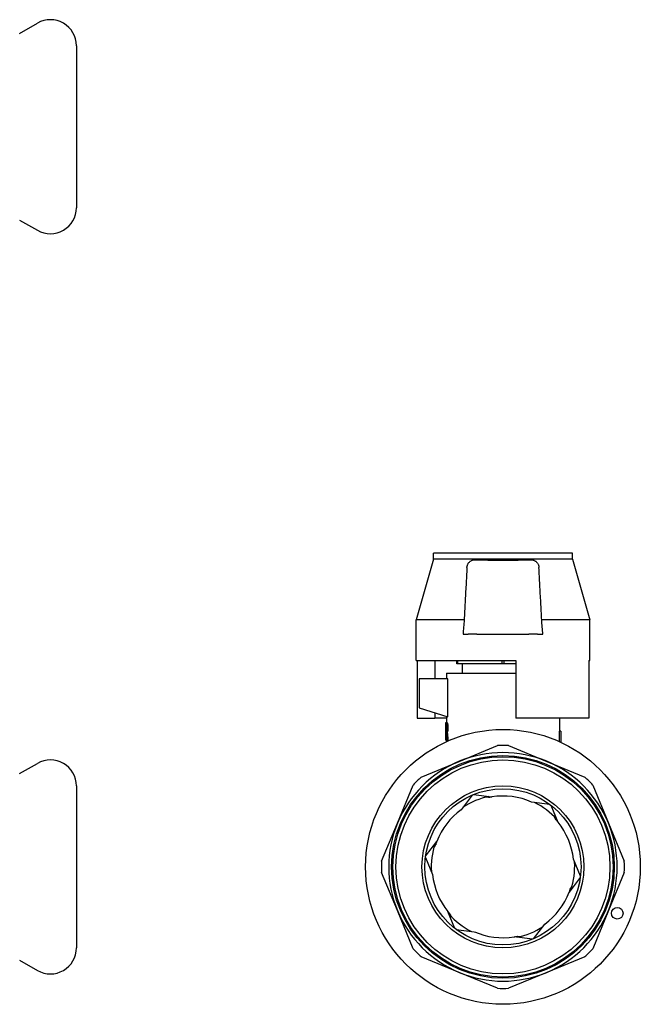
# Model space of a CAD drawing. Header units: millimetres. Extents: x 70 to 3755, y 51 to 363.
# Tile 5 of 5: x 383 to 491, y 188 to 358. Entities that reach past the tile are written whole.
import ezdxf

# ---------------------------------------------------------------- set-up
doc = ezdxf.new("R2010")
doc.units = ezdxf.units.MM
doc.layers.add('DETAIL', color=2, linetype='Continuous')

msp = doc.modelspace()

# ---------------------------------------------------------------- linework, layer by layer
at = {"layer": 'DETAIL'}
for p, q in [((383.48, 355.54), (386.54, 357.3)), ((393.29, 353.41), (393.29, 325.41)), ((383.48, 323.27), (386.54, 321.51)), ((479.04, 265.67), (455.04, 265.67)), ((455.04, 264.67), (455.04, 265.67)), ((479.04, 264.67), (479.04, 265.67)), ((455.04, 264.67), (452.04, 254.17)), ((479.04, 264.67), (455.04, 264.67)), ((479.04, 264.67), (482.04, 254.17)), ((460.33, 254.17), (452.04, 254.17)), ((452.04, 247.17), (452.04, 254.17)), ((482.04, 254.17), (473.75, 254.17)), ((482.04, 247.17), (482.04, 254.17)), ((460.14, 251.67), (461.04, 251.67)), ((462.53, 251.67), (461.04, 251.67)), ((462.53, 251.67), (471.54, 251.67)), ((473.04, 251.67), (471.54, 251.67)), ((473.04, 251.67), (473.94, 251.67)), ((452.04, 247.17), (469.24, 247.17)), ((452.2, 247.17), (452.2, 237.17)), ((455.24, 247.17), (455.24, 243.97)), ((459.04, 246.57), (459.04, 247.17)), ((459.19, 247.17), (459.19, 246.57)), ((466.88, 246.57), (466.88, 247.17)), ((467.19, 247.17), (467.19, 246.57)), ((469.24, 247.17), (469.24, 237.17)), ((481.88, 247.17), (481.88, 237.17)), ((481.88, 247.17), (482.04, 247.17)), ((459.19, 246.57), (459.04, 246.57)), ((466.88, 246.57), (459.19, 246.57)), ((460.04, 244.97), (460.04, 246.57)), ((467.19, 246.57), (466.88, 246.57)), ((469.24, 246.57), (467.19, 246.57)), ((452.54, 243.97), (452.54, 238.97)), ((457.53, 243.97), (452.54, 243.97)), ((457.29, 244.97), (469.24, 244.97)), ((457.29, 244.97), (457.29, 243.97)), ((457.53, 237.39), (457.53, 243.97)), ((452.54, 238.97), (457.53, 237.39)), ((452.2, 237.17), (455.24, 237.17)), ((455.24, 238.11), (455.24, 237.17)), ((457.29, 237.17), (455.24, 237.17)), ((457.29, 237.47), (457.29, 236.4)), ((481.88, 237.17), (469.24, 237.17)), ((476.79, 237.17), (476.79, 234.94)), ((457.19, 236.4), (457.26, 236.4)), ((457.19, 233.4), (457.19, 236.4)), ((457.19, 235.32), (457.19, 235.32)), ((457.21, 236.07), (457.21, 235.03)), ((457.21, 236.07), (457.25, 236.07)), ((457.21, 235.03), (457.26, 235.03)), ((457.29, 236.44), (457.23, 236.44)), ((457.26, 236.4), (457.36, 236.4)), ((457.31, 235.96), (457.31, 235.11)), ((457.42, 235.54), (457.52, 235.54)), ((477.04, 234.94), (476.79, 234.94)), ((477.04, 234.94), (477.04, 233.01)), ((457.19, 234.61), (457.19, 234.61)), ((457.19, 233.4), (457.21, 233.4)), ((457.21, 234.69), (457.21, 233.4)), ((457.21, 234.69), (457.26, 234.69)), ((457.21, 233.4), (457.31, 233.4)), ((457.29, 233.36), (457.24, 233.36)), ((457.29, 233.4), (457.29, 233.12)), ((457.31, 234.74), (457.41, 234.74)), ((457.31, 233.91), (457.31, 233.4)), ((457.35, 233.4), (457.44, 233.4)), ((457.44, 233.4), (457.54, 233.4)), ((459.48, 229.71), (466.07, 232.44)), ((468, 232.44), (474.6, 229.71)), ((383.48, 227.6), (386.54, 229.36)), ((452.89, 226.98), (459.48, 229.71)), ((474.6, 229.71), (481.19, 226.98)), ((393.29, 225.47), (393.29, 197.47)), ((448.79, 219.02), (451.52, 225.62)), ((482.55, 225.62), (485.28, 219.02)), ((461.74, 223.88), (459.81, 221.35)), ((461.96, 223.97), (465.11, 223.56)), ((464.54, 223.46), (464.05, 223.5)), ((475.14, 222.26), (471.99, 222.67)), ((475.33, 222.12), (476.55, 219.18)), ((476.18, 219.62), (475.96, 220.07)), ((446.06, 212.43), (448.79, 219.02)), ((485.28, 219.02), (488.02, 212.43)), ((453.67, 213.32), (455.6, 215.85)), ((455.4, 215.3), (455.12, 214.89)), ((453.64, 213.09), (454.86, 210.15)), ((480.44, 209.85), (479.22, 212.78)), ((448.79, 203.91), (446.06, 210.5)), ((480.41, 209.61), (478.48, 207.08)), ((488.02, 210.5), (485.28, 203.91)), ((478.67, 207.63), (478.95, 208.04)), ((451.52, 197.31), (448.79, 203.91)), ((458.74, 200.81), (457.52, 203.75)), ((457.9, 203.31), (458.11, 202.86)), ((485.28, 203.91), (482.55, 197.31)), ((472.34, 199.05), (474.27, 201.58)), ((458.93, 200.67), (462.09, 200.26)), ((472.12, 198.96), (468.96, 199.37)), ((469.53, 199.47), (470.03, 199.43)), ((459.48, 193.22), (452.89, 195.95)), ((481.19, 195.95), (474.6, 193.22)), ((383.48, 195.33), (386.54, 193.57)), ((466.07, 190.49), (459.48, 193.22)), ((474.6, 193.22), (468, 190.49))]:
    msp.add_line(p, q, dxfattribs=at)
at = {"layer": 'DETAIL', "flags": 128}
for points in [[(460.81, 263.22), (460.82, 263.31), (460.83, 263.4), (460.85, 263.5), (460.88, 263.59), (460.91, 263.68), (460.95, 263.77), (461, 263.86), (461.05, 263.94), (461.1, 264.02), (461.16, 264.09), (461.23, 264.16), (461.3, 264.23), (461.38, 264.29), (461.45, 264.34), (461.53, 264.39), (461.62, 264.43), (461.7, 264.47), (461.79, 264.5), (461.88, 264.53), (461.96, 264.55), (462.05, 264.56), (462.14, 264.57), (462.23, 264.57), (462.32, 264.57)], [(462.32, 264.57), (462.51, 264.57), (462.69, 264.56), (462.88, 264.55), (463.07, 264.55), (463.26, 264.54), (463.45, 264.54), (463.65, 264.53), (463.84, 264.53), (464.04, 264.52), (464.23, 264.52), (464.43, 264.51), (464.63, 264.51), (464.83, 264.51), (465.03, 264.5), (465.23, 264.5), (465.43, 264.5), (465.63, 264.49), (465.83, 264.49), (466.03, 264.49), (466.23, 264.49), (466.43, 264.49), (466.64, 264.49), (466.84, 264.49), (467.04, 264.49)], [(467.04, 264.49), (467.24, 264.49), (467.44, 264.49), (467.64, 264.49), (467.84, 264.49), (468.04, 264.49), (468.24, 264.49), (468.45, 264.49), (468.65, 264.5), (468.85, 264.5), (469.05, 264.5), (469.25, 264.51), (469.45, 264.51), (469.64, 264.51), (469.84, 264.52), (470.04, 264.52), (470.23, 264.53), (470.43, 264.53), (470.62, 264.54), (470.81, 264.54), (471, 264.55), (471.19, 264.55), (471.38, 264.56), (471.57, 264.57), (471.75, 264.57)], [(471.75, 264.57), (471.84, 264.57), (471.93, 264.57), (472.02, 264.56), (472.11, 264.55), (472.2, 264.53), (472.29, 264.5), (472.37, 264.47), (472.46, 264.43), (472.54, 264.39), (472.62, 264.34), (472.7, 264.29), (472.77, 264.23), (472.84, 264.16), (472.91, 264.09), (472.97, 264.02), (473.03, 263.94), (473.08, 263.86), (473.12, 263.77), (473.16, 263.68), (473.19, 263.59), (473.22, 263.5), (473.24, 263.41), (473.26, 263.31), (473.26, 263.22)], [(460.81, 263.22), (460.79, 262.84), (460.77, 262.46), (460.75, 262.09), (460.73, 261.71), (460.71, 261.33), (460.69, 260.96), (460.67, 260.58), (460.65, 260.2), (460.63, 259.82), (460.61, 259.45), (460.59, 259.07), (460.57, 258.69), (460.55, 258.32), (460.53, 257.94), (460.51, 257.56), (460.49, 257.19), (460.47, 256.81), (460.45, 256.43), (460.43, 256.05), (460.41, 255.68), (460.39, 255.3), (460.37, 254.92), (460.35, 254.54), (460.33, 254.17)], [(473.75, 254.17), (473.72, 254.54), (473.7, 254.92), (473.68, 255.3), (473.66, 255.68), (473.64, 256.05), (473.62, 256.43), (473.6, 256.81), (473.58, 257.19), (473.56, 257.56), (473.54, 257.94), (473.52, 258.32), (473.5, 258.69), (473.48, 259.07), (473.46, 259.45), (473.44, 259.82), (473.42, 260.2), (473.4, 260.58), (473.38, 260.96), (473.36, 261.33), (473.34, 261.71), (473.32, 262.09), (473.3, 262.46), (473.28, 262.84), (473.26, 263.22)], [(457.19, 236.12), (457.19, 236.09), (457.19, 236.06), (457.19, 236.03), (457.19, 236), (457.19, 235.97), (457.19, 235.94), (457.19, 235.91), (457.19, 235.87), (457.19, 235.84), (457.19, 235.81), (457.19, 235.77), (457.19, 235.74), (457.19, 235.7), (457.19, 235.67), (457.19, 235.64), (457.19, 235.6), (457.19, 235.57), (457.19, 235.53), (457.19, 235.5), (457.19, 235.47), (457.19, 235.44), (457.19, 235.4), (457.19, 235.36), (457.19, 235.32)], [(457.23, 236.44), (457.23, 236.44), (457.23, 236.44), (457.23, 236.44), (457.23, 236.44), (457.23, 236.44), (457.23, 236.44), (457.23, 236.44), (457.23, 236.44), (457.23, 236.44), (457.22, 236.44), (457.22, 236.43), (457.22, 236.43), (457.22, 236.43), (457.22, 236.43), (457.22, 236.43), (457.22, 236.42), (457.22, 236.42), (457.22, 236.42), (457.22, 236.42), (457.22, 236.41), (457.21, 236.41), (457.21, 236.41), (457.21, 236.4), (457.21, 236.4)], [(457.35, 235.54), (457.35, 235.58), (457.35, 235.62), (457.34, 235.66), (457.34, 235.7), (457.34, 235.74), (457.34, 235.77), (457.33, 235.81), (457.33, 235.85), (457.33, 235.88), (457.32, 235.91), (457.32, 235.94), (457.31, 235.96), (457.31, 235.98), (457.3, 236), (457.3, 236.01), (457.29, 236.03), (457.28, 236.04), (457.28, 236.05), (457.27, 236.05), (457.27, 236.06), (457.26, 236.06), (457.26, 236.06), (457.25, 236.07), (457.25, 236.07)], [(457.26, 236.4), (457.27, 236.4), (457.28, 236.39), (457.28, 236.39), (457.29, 236.38), (457.3, 236.37), (457.31, 236.36), (457.32, 236.34), (457.33, 236.32), (457.34, 236.29), (457.35, 236.26), (457.36, 236.23), (457.37, 236.2), (457.38, 236.15), (457.39, 236.11), (457.39, 236.06), (457.4, 236.01), (457.41, 235.95), (457.41, 235.9), (457.41, 235.84), (457.42, 235.78), (457.42, 235.72), (457.42, 235.66), (457.42, 235.6), (457.42, 235.54)], [(457.26, 235.03), (457.27, 235.03), (457.27, 235.03), (457.27, 235.03), (457.28, 235.04), (457.28, 235.05), (457.29, 235.05), (457.3, 235.07), (457.3, 235.08), (457.31, 235.1), (457.31, 235.11), (457.32, 235.13), (457.32, 235.15), (457.32, 235.17), (457.33, 235.2), (457.33, 235.23), (457.34, 235.26), (457.34, 235.29), (457.34, 235.32), (457.34, 235.36), (457.34, 235.39), (457.35, 235.43), (457.35, 235.46), (457.35, 235.49), (457.35, 235.54)], [(457.42, 235.54), (457.42, 235.48), (457.42, 235.44), (457.42, 235.4), (457.42, 235.36), (457.42, 235.31), (457.41, 235.27), (457.41, 235.22), (457.41, 235.18), (457.4, 235.14), (457.4, 235.1), (457.4, 235.06), (457.39, 235.03), (457.38, 235), (457.38, 234.96), (457.37, 234.93), (457.36, 234.9), (457.36, 234.87), (457.35, 234.85), (457.34, 234.83), (457.34, 234.8), (457.33, 234.79), (457.32, 234.77), (457.32, 234.76), (457.31, 234.74)], [(457.36, 236.4), (457.37, 236.4), (457.37, 236.4), (457.38, 236.39), (457.39, 236.38), (457.4, 236.37), (457.41, 236.36), (457.42, 236.34), (457.43, 236.32), (457.44, 236.29), (457.45, 236.26), (457.46, 236.23), (457.47, 236.2), (457.47, 236.15), (457.48, 236.11), (457.49, 236.06), (457.5, 236.01), (457.5, 235.95), (457.51, 235.9), (457.51, 235.84), (457.51, 235.78), (457.52, 235.72), (457.52, 235.66), (457.52, 235.61), (457.52, 235.54)], [(457.52, 235.54), (457.52, 235.48), (457.52, 235.44), (457.52, 235.4), (457.52, 235.36), (457.51, 235.31), (457.51, 235.27), (457.51, 235.22), (457.51, 235.18), (457.5, 235.14), (457.5, 235.1), (457.49, 235.06), (457.49, 235.03), (457.48, 235), (457.48, 234.96), (457.47, 234.93), (457.46, 234.9), (457.46, 234.87), (457.45, 234.85), (457.44, 234.83), (457.44, 234.81), (457.43, 234.79), (457.42, 234.77), (457.42, 234.76), (457.41, 234.74)], [(476.79, 234.94), (476.79, 234.94), (476.79, 234.93), (476.79, 234.92), (476.78, 234.91), (476.78, 234.89), (476.78, 234.86), (476.78, 234.84), (476.77, 234.81), (476.77, 234.77), (476.77, 234.73), (476.77, 234.69), (476.76, 234.65), (476.76, 234.6), (476.76, 234.55), (476.75, 234.5), (476.75, 234.44), (476.75, 234.38), (476.74, 234.32), (476.74, 234.26), (476.74, 234.2), (476.74, 234.13), (476.74, 234.07), (476.74, 234.01), (476.74, 233.94)], [(457.19, 234.61), (457.19, 234.56), (457.19, 234.52), (457.19, 234.48), (457.19, 234.44), (457.19, 234.41), (457.19, 234.38), (457.19, 234.34), (457.19, 234.3), (457.19, 234.26), (457.19, 234.22), (457.19, 234.19), (457.19, 234.15), (457.19, 234.1), (457.19, 234.06), (457.19, 234.02), (457.19, 233.99), (457.19, 233.95), (457.19, 233.92), (457.19, 233.88), (457.19, 233.85), (457.19, 233.82), (457.19, 233.79), (457.19, 233.76), (457.19, 233.72)], [(457.21, 233.4), (457.22, 233.4), (457.22, 233.39), (457.22, 233.39), (457.22, 233.39), (457.22, 233.38), (457.22, 233.38), (457.22, 233.38), (457.22, 233.38), (457.22, 233.37), (457.22, 233.37), (457.22, 233.37), (457.23, 233.37), (457.23, 233.37), (457.23, 233.37), (457.23, 233.36), (457.23, 233.36), (457.23, 233.36), (457.23, 233.36), (457.23, 233.36), (457.23, 233.36), (457.23, 233.36), (457.23, 233.36), (457.24, 233.36), (457.24, 233.36)], [(457.35, 233.4), (457.35, 233.45), (457.34, 233.51), (457.34, 233.56), (457.33, 233.62), (457.33, 233.67), (457.33, 233.72), (457.32, 233.78), (457.32, 233.83), (457.31, 233.88), (457.31, 233.94), (457.3, 233.99), (457.3, 234.05), (457.3, 234.1), (457.29, 234.15), (457.29, 234.21), (457.28, 234.26), (457.28, 234.32), (457.28, 234.37), (457.27, 234.42), (457.27, 234.48), (457.27, 234.53), (457.26, 234.58), (457.26, 234.64), (457.26, 234.69)], [(457.31, 234.74), (457.31, 234.69), (457.32, 234.63), (457.32, 234.58), (457.33, 234.52), (457.33, 234.46), (457.34, 234.41), (457.34, 234.35), (457.35, 234.3), (457.35, 234.24), (457.36, 234.18), (457.36, 234.13), (457.37, 234.07), (457.37, 234.02), (457.38, 233.96), (457.39, 233.9), (457.39, 233.85), (457.4, 233.79), (457.4, 233.74), (457.41, 233.68), (457.41, 233.62), (457.42, 233.57), (457.43, 233.51), (457.43, 233.46), (457.44, 233.4)], [(457.41, 234.74), (457.41, 234.69), (457.42, 234.63), (457.42, 234.58), (457.43, 234.52), (457.43, 234.46), (457.44, 234.41), (457.44, 234.35), (457.45, 234.3), (457.45, 234.24), (457.46, 234.18), (457.46, 234.13), (457.47, 234.07), (457.47, 234.02), (457.48, 233.96), (457.48, 233.9), (457.49, 233.85), (457.49, 233.79), (457.5, 233.74), (457.51, 233.68), (457.51, 233.62), (457.52, 233.57), (457.52, 233.51), (457.53, 233.46), (457.54, 233.4)], [(476.74, 233.94), (476.74, 233.9), (476.74, 233.86), (476.74, 233.82), (476.74, 233.78), (476.74, 233.74), (476.74, 233.71), (476.74, 233.67), (476.74, 233.63), (476.74, 233.59), (476.74, 233.56), (476.75, 233.52), (476.75, 233.49), (476.75, 233.45), (476.75, 233.42), (476.75, 233.38), (476.75, 233.35), (476.76, 233.32), (476.76, 233.29), (476.76, 233.26), (476.76, 233.23), (476.76, 233.21), (476.77, 233.18), (476.77, 233.15), (476.77, 233.13)]]:
    msp.add_lwpolyline(points, dxfattribs=at)
at = {"layer": 'DETAIL'}
for centre, radius in [((467.04, 211.47), 23.75), ((467.04, 211.47), 19.25), ((467.04, 211.47), 19.05), ((467.04, 211.47), 18.5), ((467.04, 211.47), 14), ((467.04, 211.47), 13.5), ((486.81, 203.45), 1)]:
    msp.add_circle(centre, radius, dxfattribs=at)
for centre, radius, start, end in [((388.79, 353.41), 4.5, 0, 120), ((388.79, 325.41), 4.5, 240, 0), ((467.04, 211.47), 21, 87.3683, 92.6317), ((388.79, 225.47), 4.5, 0, 120), ((467.04, 211.47), 19.75, 67.5, 112.5), ((467.04, 211.47), 19.75, 112.5, 157.5), ((467.04, 211.47), 19.75, 22.5, 67.5), ((467.04, 211.47), 21, 132.3683, 137.6317), ((467.04, 211.47), 21, 42.3683, 47.6317), ((467.04, 211.47), 12.4, 101.2373, 123.9699), ((467.04, 211.47), 12.25, 99.0301, 101.7566), ((467.04, 211.47), 12.25, 66.1772, 99.0301), ((467.04, 211.47), 12.25, 126.1772, 159.0301), ((467.04, 211.47), 12.4, 41.2373, 63.9699), ((467.04, 211.47), 12.25, 39.0301, 41.7566), ((467.04, 211.47), 19.75, 157.5, 202.5), ((467.04, 211.47), 12.25, 6.1772, 39.0301), ((467.04, 211.47), 19.75, 337.5, 22.5), ((467.04, 211.47), 12.4, 161.2373, 183.9699), ((467.04, 211.47), 12.25, 159.0301, 161.7566), ((467.04, 211.47), 21, 177.3683, 182.6317), ((467.04, 211.47), 12.4, 341.2373, 3.9699), ((467.04, 211.47), 21, 357.3683, 2.6317), ((467.04, 211.47), 12.25, 186.1772, 219.0301), ((467.04, 211.47), 12.25, 306.1772, 339.0301), ((467.04, 211.47), 12.25, 339.0301, 341.7566), ((467.04, 211.47), 19.75, 202.5, 247.5), ((467.04, 211.47), 12.25, 219.0301, 221.7566), ((467.04, 211.47), 12.4, 221.2373, 243.9699), ((467.04, 211.47), 19.75, 292.5, 337.5), ((467.04, 211.47), 12.4, 281.2373, 303.9699), ((467.04, 211.47), 12.25, 246.1772, 279.0301), ((467.04, 211.47), 12.25, 279.0301, 281.7566), ((388.79, 197.47), 4.5, 240, 0), ((467.04, 211.47), 21, 222.3683, 227.6317), ((467.04, 211.47), 21, 312.3683, 317.6317), ((467.04, 211.47), 19.75, 247.5, 292.5), ((467.04, 211.47), 21, 267.3683, 272.6317)]:
    msp.add_arc(centre, radius, start, end, dxfattribs=at)
for centre, major_axis, start_param, end_param in [((705.35, 308.18), (-155.89, -1903.02), 4.751068, 4.752382), ((228.72, 308.18), (-155.89, 1903.02), 4.672396, 4.67371)]:
    msp.add_ellipse(centre, major_axis=major_axis, ratio=0.12568, start_param=start_param, end_param=end_param, dxfattribs=at)

doc.saveas('drawing.dxf')
